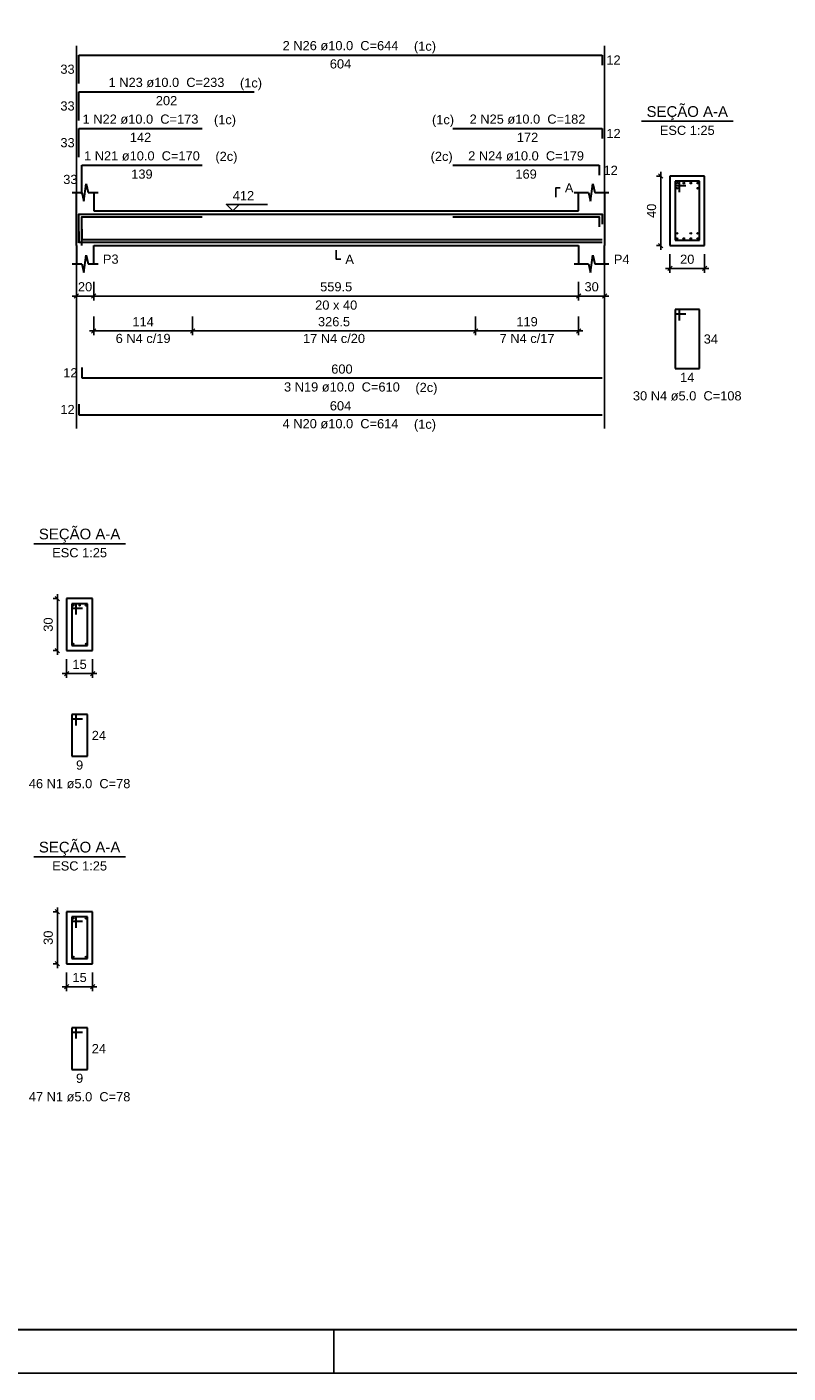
# Model space of a CAD drawing. Extents: x 1874 to 2462, y -2142 to -2023.
# Tile 34 of 74: x 2153 to 2170, y -2142 to -2111. Entities that reach past the tile are written whole.
import ezdxf

# ---------------------------------------------------------------- set-up
doc = ezdxf.new("R2010")
doc.units = 0
doc.header["$LTSCALE"] = 0.1
doc.header["$MEASUREMENT"] = 0
doc.header["$PDMODE"] = 3
doc.header["$PDSIZE"] = 0.1
doc.layers.get('0').update_dxf_attribs({"linetype": 'CONTINUOUS', "lineweight": 25})
doc.layers.get('DEFPOINTS').update_dxf_attribs({"linetype": 'CONTINUOUS', "lineweight": 25})
for name, color, linetype, lineweight in [('Descrição da armadura', 7, 'CONTINUOUS', 5), ('DT-Barras na forma', 20, 'CONTINUOUS', 30), ('DT-Barras no corte', 20, 'CONTINUOUS', 5), ('DT-Barras rebatidas', 20, 'CONTINUOUS', 30), ('DT-Cotas', 1, 'CONTINUOUS', 9), ('DT-Forma', 130, 'CONTINUOUS', 30), ('DT-Pontilhado', 3, 'CONTINUOUS', 25), ('DT-Textos', 7, 'CONTINUOUS', 25), ('Textos armaduras', 7, 'CONTINUOUS', 5)]:
    doc.layers.add(name, color=color, linetype=linetype, lineweight=lineweight)
doc.layers.add('XX-CARIMBO', color=9, linetype='CONTINUOUS')
doc.layers.add('XX-FOLHA', color=253, linetype='CONTINUOUS')
doc.styles.add('ARIAL', font='arial.ttf')
doc.dimstyles.new('UM_25.000000', dxfattribs={"dimtxt": 0.18, "dimasz": 0.1, "dimexe": 0.1, "dimexo": 0.2, "dimgap": 0, "dimtad": 1, "dimtih": 1, "dimtoh": 1, "dimdec": 0, "dimlfac": 25, "dimzin": 0, "dimdsep": 46, "dimtxsty": 'Standard', "dimblk": 'CLOSED', "dimblk1": 'CLOSED', "dimblk2": 'CLOSED', "dimcen": 0.09, "dimdle": 0.1, "dimadec": 0, "dimazin": 2, "dimtfac": 1, "dimtdec": 4, "dimtofl": 0, "dimtmove": 0, "dimatfit": 3, "dimldrblk": 'CLOSED', "dimfxl": 1, "dimtolj": 1, "dimarcsym": 0})
doc.dimstyles.new('UM_50.000000', dxfattribs={"dimtxt": 0.18, "dimasz": 0.1, "dimexe": 0.1, "dimexo": 0.2, "dimgap": 0, "dimtad": 1, "dimtih": 1, "dimtoh": 1, "dimdec": 1, "dimlfac": 50, "dimzin": 0, "dimdsep": 46, "dimtxsty": 'Standard', "dimblk": 'CLOSED', "dimblk1": 'CLOSED', "dimblk2": 'CLOSED', "dimcen": 0.09, "dimdle": 0.1, "dimadec": 1, "dimazin": 2, "dimtfac": 1, "dimtdec": 4, "dimtofl": 0, "dimtmove": 0, "dimatfit": 3, "dimldrblk": 'CLOSED', "dimfxl": 1, "dimtolj": 1, "dimarcsym": 0})

# ---------------------------------------------------------------- blocks, each defined once
blk = doc.blocks.new('_OBLIQUE')
at = {"color": 0, "linetype": 'ByBlock', "lineweight": -2}
blk.add_line((-0.5, -0.5), (0.5, 0.5), dxfattribs=at)
blk = doc.blocks.new('*D4595')
at = {"layer": 'DEFPOINTS', "color": 0, "transparency": 16777216}
for p in [(2153.726, -2116.681), (2154.126, -2116.681), (2154.126, -2117.211)]:
    blk.add_point(p, dxfattribs=at)
at = {"layer": 'DT-Cotas', "color": 0, "lineweight": -2, "transparency": 16777216}
for p, q in [((2153.726, -2116.881), (2153.726, -2117.311)), ((2154.126, -2116.881), (2154.126, -2117.311)), ((2153.626, -2117.211), (2154.226, -2117.211))]:
    blk.add_line(p, q, dxfattribs=at)
at = {"layer": 'DT-Cotas', "color": 0, "lineweight": -2, "transparency": 16777216, "xscale": 0.1, "yscale": 0.1, "zscale": 0.1, "rotation": 180}
blk.add_blockref('_OBLIQUE', (2153.726, -2117.211), dxfattribs=at)
at = {"layer": 'DT-Cotas', "color": 0, "lineweight": -2, "transparency": 16777216, "xscale": 0.1, "yscale": 0.1, "zscale": 0.1}
blk.add_blockref('_OBLIQUE', (2154.126, -2117.211), dxfattribs=at)
at = {"layer": 'DT-Cotas', "transparency": 16777216, "insert": (2153.926, -2116.999), "char_height": 0.2118, "attachment_point": 5, "rotation": 0.0057, "style": 'ARIAL'}
blk.add_mtext('\\A1;20', dxfattribs=at)
blk = doc.blocks.new('*D4596')
at = {"layer": 'DEFPOINTS', "color": 0, "transparency": 16777216}
for p in [(2154.126, -2116.681), (2165.316, -2116.681), (2165.316, -2117.211)]:
    blk.add_point(p, dxfattribs=at)
at = {"layer": 'DT-Cotas', "color": 0, "lineweight": -2, "transparency": 16777216}
for p, q in [((2154.126, -2116.881), (2154.126, -2117.311)), ((2165.316, -2116.881), (2165.316, -2117.311)), ((2154.026, -2117.211), (2165.416, -2117.211))]:
    blk.add_line(p, q, dxfattribs=at)
at = {"layer": 'DT-Cotas', "color": 0, "lineweight": -2, "transparency": 16777216, "xscale": 0.1, "yscale": 0.1, "zscale": 0.1, "rotation": 180}
blk.add_blockref('_OBLIQUE', (2154.126, -2117.211), dxfattribs=at)
at = {"layer": 'DT-Cotas', "color": 0, "lineweight": -2, "transparency": 16777216, "xscale": 0.1, "yscale": 0.1, "zscale": 0.1}
blk.add_blockref('_OBLIQUE', (2165.316, -2117.211), dxfattribs=at)
at = {"layer": 'DT-Cotas', "transparency": 16777216, "insert": (2159.721, -2116.999), "char_height": 0.2118, "attachment_point": 5, "style": 'ARIAL'}
blk.add_mtext('\\A1;559.5', dxfattribs=at)
blk = doc.blocks.new('*D4597')
at = {"layer": 'DEFPOINTS', "color": 0, "transparency": 16777216}
for p in [(2165.316, -2116.681), (2165.916, -2116.681), (2165.916, -2117.211)]:
    blk.add_point(p, dxfattribs=at)
at = {"layer": 'DT-Cotas', "color": 0, "lineweight": -2, "transparency": 16777216}
for p, q in [((2165.316, -2116.881), (2165.316, -2117.311)), ((2165.916, -2116.881), (2165.916, -2117.311)), ((2165.216, -2117.211), (2166.016, -2117.211))]:
    blk.add_line(p, q, dxfattribs=at)
at = {"layer": 'DT-Cotas', "color": 0, "lineweight": -2, "transparency": 16777216, "xscale": 0.1, "yscale": 0.1, "zscale": 0.1, "rotation": 180}
blk.add_blockref('_OBLIQUE', (2165.316, -2117.211), dxfattribs=at)
at = {"layer": 'DT-Cotas', "color": 0, "lineweight": -2, "transparency": 16777216, "xscale": 0.1, "yscale": 0.1, "zscale": 0.1}
blk.add_blockref('_OBLIQUE', (2165.916, -2117.211), dxfattribs=at)
at = {"layer": 'DT-Cotas', "transparency": 16777216, "insert": (2165.616, -2116.999), "char_height": 0.2118, "attachment_point": 5, "rotation": 0.0057, "style": 'ARIAL'}
blk.add_mtext('\\A1;30', dxfattribs=at)
blk = doc.blocks.new('*D4598')
at = {"layer": 'DEFPOINTS', "color": 0, "transparency": 16777216}
for p in [(2167.211, -2114.446), (2167.422, -2114.446), (2167.422, -2116.046)]:
    blk.add_point(p, dxfattribs=at)
at = {"layer": 'DT-Cotas', "color": 0, "lineweight": -2, "transparency": 16777216}
for p, q in [((2167.211, -2116.146), (2167.211, -2114.346)), ((2167.222, -2114.446), (2167.111, -2114.446)), ((2167.222, -2116.046), (2167.111, -2116.046))]:
    blk.add_line(p, q, dxfattribs=at)
at = {"layer": 'DT-Cotas', "color": 0, "lineweight": -2, "transparency": 16777216, "xscale": 0.1, "yscale": 0.1, "zscale": 0.1}
for p, rotation in [((2167.211, -2114.446), 90), ((2167.211, -2116.046), 270)]:
    blk.add_blockref('_OBLIQUE', p, dxfattribs=dict(at, rotation=rotation))
at = {"layer": 'DT-Cotas', "transparency": 16777216, "insert": (2166.999, -2115.246), "char_height": 0.2118, "attachment_point": 5, "rotation": 90, "style": 'ARIAL'}
blk.add_mtext('\\A1;40', dxfattribs=at)
blk = doc.blocks.new('*D4599')
at = {"layer": 'DEFPOINTS', "color": 0, "transparency": 16777216}
for p in [(2167.422, -2116.046), (2168.222, -2116.046), (2168.222, -2116.576)]:
    blk.add_point(p, dxfattribs=at)
at = {"layer": 'DT-Cotas', "color": 0, "lineweight": -2, "transparency": 16777216}
for p, q in [((2167.422, -2116.246), (2167.422, -2116.676)), ((2168.222, -2116.246), (2168.222, -2116.676)), ((2167.322, -2116.576), (2168.322, -2116.576))]:
    blk.add_line(p, q, dxfattribs=at)
at = {"layer": 'DT-Cotas', "color": 0, "lineweight": -2, "transparency": 16777216, "xscale": 0.1, "yscale": 0.1, "zscale": 0.1, "rotation": 180}
blk.add_blockref('_OBLIQUE', (2167.422, -2116.576), dxfattribs=at)
at = {"layer": 'DT-Cotas', "color": 0, "lineweight": -2, "transparency": 16777216, "xscale": 0.1, "yscale": 0.1, "zscale": 0.1}
blk.add_blockref('_OBLIQUE', (2168.222, -2116.576), dxfattribs=at)
at = {"layer": 'DT-Cotas', "transparency": 16777216, "insert": (2167.822, -2116.364), "char_height": 0.2118, "attachment_point": 5, "rotation": 0.0057, "style": 'ARIAL'}
blk.add_mtext('\\A1;20', dxfattribs=at)
blk = doc.blocks.new('*D4600')
at = {"layer": 'DEFPOINTS', "color": 0, "transparency": 16777216}
for p in [(2154.126, -2117.486), (2156.406, -2117.486), (2156.406, -2118.016)]:
    blk.add_point(p, dxfattribs=at)
at = {"layer": 'DT-Cotas', "color": 0, "lineweight": -2, "transparency": 16777216}
for p, q in [((2154.126, -2117.686), (2154.126, -2118.116)), ((2156.406, -2117.686), (2156.406, -2118.116)), ((2154.026, -2118.016), (2156.506, -2118.016))]:
    blk.add_line(p, q, dxfattribs=at)
at = {"layer": 'DT-Cotas', "color": 0, "lineweight": -2, "transparency": 16777216, "xscale": 0.1, "yscale": 0.1, "zscale": 0.1, "rotation": 180}
blk.add_blockref('_OBLIQUE', (2154.126, -2118.016), dxfattribs=at)
at = {"layer": 'DT-Cotas', "color": 0, "lineweight": -2, "transparency": 16777216, "xscale": 0.1, "yscale": 0.1, "zscale": 0.1}
blk.add_blockref('_OBLIQUE', (2156.406, -2118.016), dxfattribs=at)
at = {"layer": 'DT-Cotas', "transparency": 16777216, "insert": (2155.266, -2117.804), "char_height": 0.2118, "attachment_point": 5, "rotation": 0.0057, "style": 'ARIAL'}
blk.add_mtext('\\A1;114', dxfattribs=at)
blk = doc.blocks.new('*D4601')
at = {"layer": 'DEFPOINTS', "color": 0, "transparency": 16777216}
for p in [(2162.936, -2117.486), (2165.316, -2117.486), (2165.316, -2118.016)]:
    blk.add_point(p, dxfattribs=at)
at = {"layer": 'DT-Cotas', "color": 0, "lineweight": -2, "transparency": 16777216}
for p, q in [((2162.936, -2117.686), (2162.936, -2118.116)), ((2165.316, -2117.686), (2165.316, -2118.116)), ((2162.836, -2118.016), (2165.416, -2118.016))]:
    blk.add_line(p, q, dxfattribs=at)
at = {"layer": 'DT-Cotas', "color": 0, "lineweight": -2, "transparency": 16777216, "xscale": 0.1, "yscale": 0.1, "zscale": 0.1, "rotation": 180}
blk.add_blockref('_OBLIQUE', (2162.936, -2118.016), dxfattribs=at)
at = {"layer": 'DT-Cotas', "color": 0, "lineweight": -2, "transparency": 16777216, "xscale": 0.1, "yscale": 0.1, "zscale": 0.1}
blk.add_blockref('_OBLIQUE', (2165.316, -2118.016), dxfattribs=at)
at = {"layer": 'DT-Cotas', "transparency": 16777216, "insert": (2164.126, -2117.804), "char_height": 0.2118, "attachment_point": 5, "rotation": 0.0057, "style": 'ARIAL'}
blk.add_mtext('\\A1;119', dxfattribs=at)
blk = doc.blocks.new('*D4602')
at = {"layer": 'DEFPOINTS', "color": 0, "transparency": 16777216}
for p in [(2156.406, -2117.486), (2162.936, -2117.486), (2162.936, -2118.016)]:
    blk.add_point(p, dxfattribs=at)
at = {"layer": 'DT-Cotas', "color": 0, "lineweight": -2, "transparency": 16777216}
for p, q in [((2156.406, -2117.686), (2156.406, -2118.116)), ((2162.936, -2117.686), (2162.936, -2118.116)), ((2156.306, -2118.016), (2163.036, -2118.016))]:
    blk.add_line(p, q, dxfattribs=at)
at = {"layer": 'DT-Cotas', "color": 0, "lineweight": -2, "transparency": 16777216, "xscale": 0.1, "yscale": 0.1, "zscale": 0.1, "rotation": 180}
blk.add_blockref('_OBLIQUE', (2156.406, -2118.016), dxfattribs=at)
at = {"layer": 'DT-Cotas', "color": 0, "lineweight": -2, "transparency": 16777216, "xscale": 0.1, "yscale": 0.1, "zscale": 0.1}
blk.add_blockref('_OBLIQUE', (2162.936, -2118.016), dxfattribs=at)
at = {"layer": 'DT-Cotas', "transparency": 16777216, "insert": (2159.671, -2117.804), "char_height": 0.2118, "attachment_point": 5, "rotation": 0.0057, "style": 'ARIAL'}
blk.add_mtext('\\A1;326.5', dxfattribs=at)
blk = doc.blocks.new('*D4616')
at = {"layer": 'DEFPOINTS', "color": 0, "transparency": 16777216}
for p in [(2153.289, -2124.186), (2153.5, -2124.186), (2153.5, -2125.386)]:
    blk.add_point(p, dxfattribs=at)
at = {"layer": 'DT-Cotas', "color": 0, "lineweight": -2, "transparency": 16777216}
for p, q in [((2153.3, -2124.186), (2153.189, -2124.186)), ((2153.289, -2125.486), (2153.289, -2124.086)), ((2153.3, -2125.386), (2153.189, -2125.386))]:
    blk.add_line(p, q, dxfattribs=at)
at = {"layer": 'DT-Cotas', "color": 0, "lineweight": -2, "transparency": 16777216, "xscale": 0.1, "yscale": 0.1, "zscale": 0.1}
for p, rotation in [((2153.289, -2124.186), 90), ((2153.289, -2125.386), 270)]:
    blk.add_blockref('_OBLIQUE', p, dxfattribs=dict(at, rotation=rotation))
at = {"layer": 'DT-Cotas', "transparency": 16777216, "insert": (2153.077, -2124.786), "char_height": 0.2118, "attachment_point": 5, "rotation": 90, "style": 'ARIAL'}
blk.add_mtext('\\A1;30', dxfattribs=at)
blk = doc.blocks.new('*D4617')
at = {"layer": 'DEFPOINTS', "color": 0, "transparency": 16777216}
for p in [(2153.5, -2125.386), (2154.1, -2125.386), (2154.1, -2125.916)]:
    blk.add_point(p, dxfattribs=at)
at = {"layer": 'DT-Cotas', "color": 0, "lineweight": -2, "transparency": 16777216}
for p, q in [((2153.5, -2125.586), (2153.5, -2126.016)), ((2154.1, -2125.586), (2154.1, -2126.016)), ((2153.4, -2125.916), (2154.2, -2125.916))]:
    blk.add_line(p, q, dxfattribs=at)
at = {"layer": 'DT-Cotas', "color": 0, "lineweight": -2, "transparency": 16777216, "xscale": 0.1, "yscale": 0.1, "zscale": 0.1, "rotation": 180}
blk.add_blockref('_OBLIQUE', (2153.5, -2125.916), dxfattribs=at)
at = {"layer": 'DT-Cotas', "color": 0, "lineweight": -2, "transparency": 16777216, "xscale": 0.1, "yscale": 0.1, "zscale": 0.1}
blk.add_blockref('_OBLIQUE', (2154.1, -2125.916), dxfattribs=at)
at = {"layer": 'DT-Cotas', "transparency": 16777216, "insert": (2153.8, -2125.704), "char_height": 0.2118, "attachment_point": 5, "style": 'ARIAL'}
blk.add_mtext('\\A1;15', dxfattribs=at)
blk = doc.blocks.new('*D4626')
at = {"layer": 'DEFPOINTS', "color": 0, "transparency": 16777216}
for p in [(2153.289, -2131.407), (2153.5, -2131.407), (2153.5, -2132.607)]:
    blk.add_point(p, dxfattribs=at)
at = {"layer": 'DT-Cotas', "color": 0, "lineweight": -2, "transparency": 16777216}
for p, q in [((2153.3, -2131.407), (2153.189, -2131.407)), ((2153.289, -2132.707), (2153.289, -2131.307)), ((2153.3, -2132.607), (2153.189, -2132.607))]:
    blk.add_line(p, q, dxfattribs=at)
at = {"layer": 'DT-Cotas', "color": 0, "lineweight": -2, "transparency": 16777216, "xscale": 0.1, "yscale": 0.1, "zscale": 0.1}
for p, rotation in [((2153.289, -2131.407), 90), ((2153.289, -2132.607), 270)]:
    blk.add_blockref('_OBLIQUE', p, dxfattribs=dict(at, rotation=rotation))
at = {"layer": 'DT-Cotas', "transparency": 16777216, "insert": (2153.077, -2132.007), "char_height": 0.2118, "attachment_point": 5, "rotation": 90, "style": 'ARIAL'}
blk.add_mtext('\\A1;30', dxfattribs=at)
blk = doc.blocks.new('*D4627')
at = {"layer": 'DEFPOINTS', "color": 0, "transparency": 16777216}
for p in [(2153.5, -2132.607), (2154.1, -2132.607), (2154.1, -2133.136)]:
    blk.add_point(p, dxfattribs=at)
at = {"layer": 'DT-Cotas', "color": 0, "lineweight": -2, "transparency": 16777216}
for p, q in [((2153.5, -2132.807), (2153.5, -2133.236)), ((2154.1, -2132.807), (2154.1, -2133.236)), ((2153.4, -2133.136), (2154.2, -2133.136))]:
    blk.add_line(p, q, dxfattribs=at)
at = {"layer": 'DT-Cotas', "color": 0, "lineweight": -2, "transparency": 16777216, "xscale": 0.1, "yscale": 0.1, "zscale": 0.1, "rotation": 180}
blk.add_blockref('_OBLIQUE', (2153.5, -2133.136), dxfattribs=at)
at = {"layer": 'DT-Cotas', "color": 0, "lineweight": -2, "transparency": 16777216, "xscale": 0.1, "yscale": 0.1, "zscale": 0.1}
blk.add_blockref('_OBLIQUE', (2154.1, -2133.136), dxfattribs=at)
at = {"layer": 'DT-Cotas', "transparency": 16777216, "insert": (2153.8, -2132.924), "char_height": 0.2118, "attachment_point": 5, "rotation": 0.0057, "style": 'ARIAL'}
blk.add_mtext('\\A1;15', dxfattribs=at)
blk = doc.blocks.new('Aprovacao A-1_SC')
at = {"layer": 'XX-CARIMBO', "ltscale": 0.5}
blk.add_line((0, 0), (840, 0), dxfattribs=at)
at = {"layer": 'XX-FOLHA', "ltscale": 0.5}
blk.add_line((340, 10), (340, 0), dxfattribs=at)
at = {"layer": 'XX-FOLHA', "ltscale": 0.5, "const_width": 0.5}
blk.add_lwpolyline([(25, 584), (25, 10), (830, 10), (830, 584), (25, 584)], dxfattribs=at)

msp = doc.modelspace()

# ---------------------------------------------------------------- linework, layer by layer
at = {"layer": 'DT-Barras na forma'}
for p, q in [((2167.6425, -2114.566), (2167.5425, -2114.566)), ((2167.5425, -2114.566), (2167.5425, -2115.926)), ((2168.1025, -2114.566), (2167.5425, -2114.566)), ((2167.5425, -2114.566), (2167.5425, -2114.666)), ((2167.5425, -2114.666), (2167.7925, -2114.666)), ((2167.6425, -2114.816), (2167.6425, -2114.566)), ((2168.1025, -2115.926), (2168.1025, -2114.566)), ((2167.5425, -2115.926), (2168.1025, -2115.926)), ((2153.7204, -2124.3064), (2153.6204, -2124.3064)), ((2153.6204, -2124.3064), (2153.6204, -2125.2664)), ((2153.9804, -2124.3064), (2153.6204, -2124.3064)), ((2153.6204, -2124.3064), (2153.6204, -2124.4064)), ((2153.7204, -2124.5564), (2153.7204, -2124.3064)), ((2153.9804, -2125.2664), (2153.9804, -2124.3064)), ((2153.6204, -2124.4064), (2153.8704, -2124.4064)), ((2153.6204, -2125.2664), (2153.9804, -2125.2664)), ((2153.7204, -2131.5267), (2153.6204, -2131.5267)), ((2153.6204, -2131.5267), (2153.6204, -2132.4867)), ((2153.9804, -2131.5267), (2153.6204, -2131.5267)), ((2153.6204, -2131.5267), (2153.6204, -2131.6267)), ((2153.6204, -2131.6267), (2153.8704, -2131.6267)), ((2153.7204, -2131.7767), (2153.7204, -2131.5267)), ((2153.9804, -2132.4867), (2153.9804, -2131.5267)), ((2153.6204, -2132.4867), (2153.9804, -2132.4867))]:
    msp.add_line(p, q, dxfattribs=at)
for points in [[(2153.7859, -2115.9842), (2153.7859, -2115.326), (2156.6259, -2115.326)], [(2153.7859, -2115.9842), (2153.7859, -2115.326), (2157.8259, -2115.326)], [(2153.7859, -2115.9842), (2153.7859, -2115.326), (2165.8563, -2115.326), (2165.8563, -2115.556)], [(2153.8515, -2116.0442), (2153.8515, -2115.386), (2156.6259, -2115.386)], [(2162.4163, -2115.326), (2165.8563, -2115.326), (2165.8563, -2115.556)], [(2162.4163, -2115.386), (2165.7907, -2115.386), (2165.7907, -2115.616)], [(2153.7859, -2115.726), (2153.7859, -2115.966), (2165.8563, -2115.966)], [(2153.8515, -2115.666), (2153.8515, -2115.906), (2165.8563, -2115.906)]]:
    msp.add_lwpolyline(points, dxfattribs=at)
at = {"layer": 'DT-Barras no corte'}
for centre, radius in [((2167.5825, -2114.606), 0.02), ((2167.7425, -2114.606), 0.02), ((2167.9025, -2114.606), 0.02), ((2168.0625, -2114.606), 0.02), ((2167.5825, -2114.726), 0.02), ((2168.0625, -2114.726), 0.02), ((2167.5825, -2115.766), 0.02), ((2167.5825, -2115.886), 0.02), ((2167.7425, -2115.886), 0.02), ((2167.9025, -2115.766), 0.02), ((2167.9025, -2115.886), 0.02), ((2168.0625, -2115.766), 0.02), ((2168.0625, -2115.886), 0.02), ((2153.6564, -2124.3424), 0.016), ((2153.8004, -2124.3424), 0.016), ((2153.9444, -2124.3424), 0.016), ((2153.6564, -2125.2304), 0.016), ((2153.9444, -2125.2304), 0.016), ((2153.6564, -2131.5627), 0.016), ((2153.9444, -2131.5627), 0.016), ((2153.6564, -2132.4507), 0.016), ((2153.9444, -2132.4507), 0.016)]:
    msp.add_circle(centre, radius, dxfattribs=at)
at = {"layer": 'DT-Barras rebatidas'}
for p, q in [((2153.7859, -2112.313), (2153.7859, -2111.6548)), ((2153.7859, -2111.6548), (2165.8563, -2111.6548)), ((2165.8563, -2111.6548), (2165.8563, -2111.8848)), ((2153.7859, -2113.1602), (2153.7859, -2112.502)), ((2153.7859, -2112.502), (2157.8259, -2112.502)), ((2153.7859, -2114.0074), (2153.7859, -2113.3492)), ((2153.7859, -2113.3492), (2156.6259, -2113.3492)), ((2162.4163, -2113.3492), (2165.8563, -2113.3492)), ((2165.8563, -2113.3492), (2165.8563, -2113.5792)), ((2153.8515, -2114.8546), (2153.8515, -2114.1964)), ((2153.8515, -2114.1964), (2156.6259, -2114.1964)), ((2162.4163, -2114.1964), (2165.7907, -2114.1964)), ((2165.7907, -2114.1964), (2165.7907, -2114.4264)), ((2167.6425, -2117.5227), (2167.5425, -2117.5227)), ((2167.5425, -2117.5227), (2167.5425, -2118.8827)), ((2168.1025, -2117.5227), (2167.5425, -2117.5227)), ((2167.5425, -2117.5227), (2167.5425, -2117.6227)), ((2167.5425, -2117.6227), (2167.7925, -2117.6227)), ((2167.6425, -2117.7727), (2167.6425, -2117.5227)), ((2168.1025, -2118.8827), (2168.1025, -2117.5227)), ((2153.8515, -2118.8607), (2153.8515, -2119.1007)), ((2167.5425, -2118.8827), (2168.1025, -2118.8827)), ((2153.8515, -2119.1007), (2165.8563, -2119.1007)), ((2153.7859, -2119.7079), (2153.7859, -2119.9479)), ((2153.7859, -2119.9479), (2165.8563, -2119.9479)), ((2153.7204, -2126.8631), (2153.6204, -2126.8631)), ((2153.6204, -2126.8631), (2153.6204, -2127.8231)), ((2153.9804, -2126.8631), (2153.6204, -2126.8631)), ((2153.6204, -2126.8631), (2153.6204, -2126.9631)), ((2153.6204, -2126.9631), (2153.8704, -2126.9631)), ((2153.7204, -2127.1131), (2153.7204, -2126.8631)), ((2153.9804, -2127.8231), (2153.9804, -2126.8631)), ((2153.6204, -2127.8231), (2153.9804, -2127.8231)), ((2153.7204, -2134.0834), (2153.6204, -2134.0834)), ((2153.6204, -2134.0834), (2153.6204, -2135.0434)), ((2153.9804, -2134.0834), (2153.6204, -2134.0834)), ((2153.6204, -2134.0834), (2153.6204, -2134.1834)), ((2153.6204, -2134.1834), (2153.8704, -2134.1834)), ((2153.7204, -2134.3334), (2153.7204, -2134.0834)), ((2153.9804, -2135.0434), (2153.9804, -2134.0834)), ((2153.6204, -2135.0434), (2153.9804, -2135.0434))]:
    msp.add_line(p, q, dxfattribs=at)
at = {"layer": 'DT-Forma'}
for p, q in [((2153.9009, -2115.0224), (2153.9509, -2114.6224)), ((2153.9509, -2114.6224), (2154.0009, -2114.8224)), ((2165.5913, -2115.0224), (2165.6413, -2114.6224)), ((2165.6413, -2114.6224), (2165.6913, -2114.8224)), ((2168.2225, -2114.446), (2167.4225, -2114.446)), ((2167.4225, -2114.446), (2167.4225, -2116.046)), ((2168.2225, -2116.046), (2168.2225, -2114.446)), ((2153.6259, -2114.8224), (2153.8509, -2114.8224)), ((2153.7259, -2115.246), (2153.7259, -2114.8224)), ((2153.8509, -2114.8224), (2153.9009, -2115.0224)), ((2154.0009, -2114.8224), (2154.2259, -2114.8224)), ((2154.1259, -2114.8224), (2154.1259, -2115.246)), ((2165.2163, -2114.8224), (2165.5413, -2114.8224)), ((2165.3163, -2115.246), (2165.3163, -2114.8224)), ((2165.5413, -2114.8224), (2165.5913, -2115.0224)), ((2165.6913, -2114.8224), (2166.0163, -2114.8224)), ((2165.9163, -2114.8224), (2165.9163, -2115.246)), ((2154.1259, -2115.246), (2165.3163, -2115.246)), ((2153.7259, -2116.046), (2153.7259, -2116.4696)), ((2154.1259, -2116.4696), (2154.1259, -2116.046)), ((2154.1259, -2116.046), (2165.3163, -2116.046)), ((2165.3163, -2116.046), (2165.3163, -2116.4696)), ((2165.9163, -2116.4696), (2165.9163, -2116.046)), ((2167.4225, -2116.046), (2168.2225, -2116.046)), ((2153.6259, -2116.4696), (2153.8509, -2116.4696)), ((2153.8509, -2116.4696), (2153.9009, -2116.6696)), ((2153.9009, -2116.6696), (2153.9509, -2116.2696)), ((2153.9509, -2116.2696), (2154.0009, -2116.4696)), ((2154.0009, -2116.4696), (2154.2259, -2116.4696)), ((2165.2163, -2116.4696), (2165.5413, -2116.4696)), ((2165.5413, -2116.4696), (2165.5913, -2116.6696)), ((2165.5913, -2116.6696), (2165.6413, -2116.2696)), ((2165.6413, -2116.2696), (2165.6913, -2116.4696)), ((2165.6913, -2116.4696), (2166.0163, -2116.4696)), ((2154.1004, -2124.1864), (2153.5004, -2124.1864)), ((2153.5004, -2124.1864), (2153.5004, -2125.3864)), ((2154.1004, -2125.3864), (2154.1004, -2124.1864)), ((2153.5004, -2125.3864), (2154.1004, -2125.3864)), ((2154.1004, -2131.4067), (2153.5004, -2131.4067)), ((2153.5004, -2131.4067), (2153.5004, -2132.6067)), ((2154.1004, -2132.6067), (2154.1004, -2131.4067)), ((2153.5004, -2132.6067), (2154.1004, -2132.6067))]:
    msp.add_line(p, q, dxfattribs=at)
at = {"layer": 'DT-Forma', "linetype": 'Continuous'}
for p, q in [((2153.7259, -2116.046), (2153.7259, -2115.246)), ((2165.9163, -2115.246), (2165.9163, -2116.046))]:
    msp.add_line(p, q, dxfattribs=at)
at = {"layer": 'DT-Pontilhado', "ltscale": 0.05}
for p, q in [((2153.7259, -2120.2656), (2153.7259, -2111.443)), ((2165.9163, -2120.2656), (2165.9163, -2111.443))]:
    msp.add_line(p, q, dxfattribs=at)
at = {"layer": 'DT-Textos'}
for p, q in [((2166.7635, -2113.1811), (2168.8815, -2113.1811)), ((2152.7414, -2122.9215), (2154.8594, -2122.9215)), ((2152.7414, -2130.1418), (2154.8594, -2130.1418))]:
    msp.add_line(p, q, dxfattribs=at)
for points in [[(2164.7868, -2114.9283), (2164.7868, -2114.7165), (2164.8927, -2114.7165)], [(2157.483, -2115.0978), (2157.3347, -2115.246), (2157.1865, -2115.0978), (2158.1396, -2115.0978)], [(2159.7211, -2116.1519), (2159.7211, -2116.3637), (2159.827, -2116.3637)]]:
    msp.add_lwpolyline(points, dxfattribs=at)

# ---------------------------------------------------------------- block references
at = {"xscale": 0.1, "yscale": 0.1, "zscale": 0.1}
msp.add_blockref('Aprovacao A-1_SC', (2125.665, -2142.045), dxfattribs=at)

# ---------------------------------------------------------------- texts
at = {"layer": 'Descrição da armadura', "char_height": 0.2118, "attachment_point": 8, "line_spacing_factor": 0.9, "style": 'ARIAL'}
for s, insert, width in [('2 N26 ø10.0  C=644', (2159.8215, -2111.5485), 4.57488), ('1 N23 ø10.0  C=233', (2155.8055, -2112.3965), 4.57488), ('1 N22 ø10.0  C=173', (2155.2055, -2113.2435), 4.57488), ('2 N25 ø10.0  C=182', (2164.1365, -2113.2435), 4.57488), ('1 N21 ø10.0  C=170', (2155.2385, -2114.0905), 4.57488), ('2 N24 ø10.0  C=179', (2164.1035, -2114.0905), 4.57488), ('6 N4 c/19', (2155.2659, -2118.2975), 2.28744), ('17 N4 c/20', (2159.6711, -2118.2975), 2.5416), ('7 N4 c/17', (2164.1263, -2118.2975), 2.28744), ('3 N19 ø10.0  C=610', (2159.8535, -2119.4185), 4.57488), ('30 N4 ø5.0  C=108', (2167.8225, -2119.6235), 4.32072), ('4 N20 ø10.0  C=614', (2159.8215, -2120.2655), 4.57488), ('46 N1 ø5.0  C=78', (2153.8003, -2128.5647), 4.06656), ('47 N1 ø5.0  C=78', (2153.8003, -2135.7848), 4.06656)]:
    msp.add_mtext(s, dxfattribs=dict(at, insert=insert, width=width))
at = {"layer": 'DT-Textos', "line_spacing_factor": 0.798, "style": 'ARIAL'}
for s, insert, char_height, width, attachment_point in [('(1c)', (2161.5155, -2111.6184), 0.2118, 1.01664, 7), ('(1c)', (2157.5005, -2112.4664), 0.2118, 1.01664, 7), ('SEÇÃO A-A', (2167.8225, -2113.1564), 0.2471, 2.66868, 8), ('(1c)', (2156.9005, -2113.3134), 0.2118, 1.01664, 7), ('(1c)', (2162.4415, -2113.3134), 0.2118, 1.01664, 9), ('ESC 1:25', (2167.8225, -2113.4985), 0.2118, 2.03328, 8), ('(2c)', (2156.9335, -2114.1604), 0.2118, 1.01664, 7), ('(2c)', (2162.4095, -2114.1604), 0.2118, 1.01664, 9), ('A', (2164.9985, -2114.8225), 0.2118, 0.25416, 7), ('412', (2157.3345, -2115.0025), 0.2118, 0.76248, 7), ('P3', (2154.3375, -2116.4695), 0.2118, 0.50832, 7), ('A', (2159.9325, -2116.4695), 0.2118, 0.25416, 7), ('P4', (2166.1285, -2116.4695), 0.2118, 0.50832, 7), ('20 x 40', (2159.7215, -2117.5285), 0.2118, 1.77912, 8), ('(2c)', (2161.5485, -2119.4884), 0.2118, 1.01664, 7), ('(1c)', (2161.5155, -2120.3354), 0.2118, 1.01664, 7), ('SEÇÃO A-A', (2153.8003, -2122.8976), 0.2471, 2.66868, 8), ('ESC 1:25', (2153.8003, -2123.2387), 0.2118, 2.03328, 8), ('SEÇÃO A-A', (2153.8003, -2130.1177), 0.2471, 2.66868, 8), ('ESC 1:25', (2153.8003, -2130.4598), 0.2118, 2.03328, 8)]:
    msp.add_mtext(s, dxfattribs=dict(at, insert=insert, char_height=char_height, width=width, attachment_point=attachment_point))
at = {"layer": 'Textos armaduras', "char_height": 0.2118, "line_spacing_factor": 0.9, "style": 'ARIAL'}
for s, insert, width, attachment_point in [('33', (2153.6859, -2112.0898), 0.90832, 9), ('604', (2159.8211, -2111.7521), 1.16248, 2), ('12', (2165.9563, -2111.6639), 0.90832, 1), ('33', (2153.6859, -2112.937), 0.90832, 9), ('202', (2155.8059, -2112.5993), 1.16248, 2), ('142', (2155.2059, -2113.4465), 1.16248, 2), ('172', (2164.1363, -2113.4465), 1.16248, 2), ('12', (2165.9563, -2113.3583), 0.90832, 1), ('33', (2153.6859, -2113.7842), 0.90832, 9), ('33', (2153.7515, -2114.6314), 0.90832, 9), ('139', (2155.2387, -2114.2937), 1.16248, 2), ('169', (2164.1035, -2114.2937), 1.16248, 2), ('12', (2165.8907, -2114.2055), 0.90832, 1), ('34', (2168.2025, -2118.0968), 0.90832, 1), ('600', (2159.8539, -2119.0034), 1.16248, 8), ('12', (2153.7515, -2119.0866), 0.90832, 9), ('14', (2167.8225, -2118.98), 0.90832, 2), ('12', (2153.6859, -2119.9338), 0.90832, 9), ('604', (2159.8211, -2119.8506), 1.16248, 8), ('24', (2154.0804, -2127.2372), 0.90832, 1), ('9', (2153.8004, -2127.9204), 0.65416, 2), ('24', (2154.0804, -2134.4575), 0.90832, 1), ('9', (2153.8004, -2135.1407), 0.65416, 2)]:
    msp.add_mtext(s, dxfattribs=dict(at, insert=insert, width=width, attachment_point=attachment_point))

# ---------------------------------------------------------------- dimensions: what is measured, and where the dimension line sits
at = {"layer": 'DT-Cotas'}
for base, p1, p2, picture, middle in [((2167.2107, -2114.446), (2167.4225, -2116.046), (2167.4225, -2114.446), '*D4598', (2166.9989, -2115.246)), ((2153.2886, -2124.1864), (2153.5004, -2125.3864), (2153.5004, -2124.1864), '*D4616', (2153.0768, -2124.7864)), ((2153.2886, -2131.4067), (2153.5004, -2132.6067), (2153.5004, -2131.4067), '*D4626', (2153.0768, -2132.0067))]:
    dim = msp.add_linear_dim(base=base, p1=p1, p2=p2, angle=90, dimstyle='UM_25.000000', override={"dimtxt": 0.2118, "dimasz": 0.1, "dimexe": 0.1, "dimexo": 0.2, "dimtad": 1, "dimtih": 0, "dimtoh": 0, "dimdec": 1, "dimlfac": 25, "dimzin": 8, "dimtxsty": 'ARIAL', "dimblk": 'OBLIQUE', "dimblk1": 'OBLIQUE', "dimblk2": 'OBLIQUE', "dimsah": 1, "dimdle": 0.1, "dimse1": 0, "dimse2": 0, "dimclrt": 256, "dimadec": 1, "dimazin": 3, "dimtmove": 2, "dimldrblk": 'OBLIQUE'}, dxfattribs=at)
    dim.commit()
    dim.dimension.update_dxf_attribs({"geometry": picture, "text_midpoint": middle, "dimtype": 160, "text_rotation": 90})
for base, p1, p2, dimstyle, override, picture, middle in [((2168.2225, -2116.5755), (2167.4225, -2116.046), (2168.2225, -2116.046), 'UM_25.000000', {"dimtxt": 0.2118, "dimasz": 0.1, "dimexe": 0.1, "dimexo": 0.2, "dimtad": 1, "dimtih": 0, "dimtoh": 0, "dimdec": 1, "dimlfac": 25, "dimzin": 8, "dimtxsty": 'ARIAL', "dimblk": 'OBLIQUE', "dimblk1": 'OBLIQUE', "dimblk2": 'OBLIQUE', "dimsah": 1, "dimdle": 0.1, "dimse1": 0, "dimse2": 0, "dimclrt": 256, "dimadec": 1, "dimazin": 3, "dimtmove": 2, "dimldrblk": 'OBLIQUE'}, '*D4599', (2167.8225, -2116.3637)), ((2154.1259, -2117.2109), (2153.7259, -2116.6814), (2154.1259, -2116.6814), 'UM_50.000000', {"dimtxt": 0.2118, "dimasz": 0.1, "dimexe": 0.1, "dimexo": 0.2, "dimtad": 1, "dimtih": 0, "dimtoh": 0, "dimdec": 1, "dimlfac": 50, "dimzin": 8, "dimtxsty": 'ARIAL', "dimblk": 'OBLIQUE', "dimblk1": 'OBLIQUE', "dimblk2": 'OBLIQUE', "dimsah": 1, "dimdle": 0.1, "dimse1": 0, "dimse2": 0, "dimclrt": 256, "dimadec": 1, "dimazin": 3, "dimtmove": 2, "dimldrblk": 'OBLIQUE'}, '*D4595', (2153.9259, -2116.9991)), ((2165.9163, -2117.2109), (2165.3163, -2116.6814), (2165.9163, -2116.6814), 'UM_50.000000', {"dimtxt": 0.2118, "dimasz": 0.1, "dimexe": 0.1, "dimexo": 0.2, "dimtad": 1, "dimtih": 0, "dimtoh": 0, "dimdec": 1, "dimlfac": 50, "dimzin": 8, "dimtxsty": 'ARIAL', "dimblk": 'OBLIQUE', "dimblk1": 'OBLIQUE', "dimblk2": 'OBLIQUE', "dimsah": 1, "dimdle": 0.1, "dimse1": 0, "dimse2": 0, "dimclrt": 256, "dimadec": 1, "dimazin": 3, "dimtmove": 2, "dimldrblk": 'OBLIQUE'}, '*D4597', (2165.6163, -2116.9991)), ((2156.4059, -2118.0158), (2154.1259, -2117.4863), (2156.4059, -2117.4863), 'UM_50.000000', {"dimtxt": 0.2118, "dimasz": 0.1, "dimexe": 0.1, "dimexo": 0.2, "dimtad": 1, "dimtih": 0, "dimtoh": 0, "dimdec": 1, "dimlfac": 50, "dimzin": 8, "dimtxsty": 'ARIAL', "dimblk": 'OBLIQUE', "dimblk1": 'OBLIQUE', "dimblk2": 'OBLIQUE', "dimsah": 1, "dimdle": 0.1, "dimse1": 0, "dimse2": 0, "dimclrt": 256, "dimadec": 1, "dimazin": 3, "dimtmove": 2, "dimldrblk": 'OBLIQUE'}, '*D4600', (2155.2659, -2117.804)), ((2162.9363, -2118.0158), (2156.4059, -2117.4863), (2162.9363, -2117.4863), 'UM_50.000000', {"dimtxt": 0.2118, "dimasz": 0.1, "dimexe": 0.1, "dimexo": 0.2, "dimtad": 1, "dimtih": 0, "dimtoh": 0, "dimdec": 1, "dimlfac": 50, "dimzin": 8, "dimtxsty": 'ARIAL', "dimblk": 'OBLIQUE', "dimblk1": 'OBLIQUE', "dimblk2": 'OBLIQUE', "dimsah": 1, "dimdle": 0.1, "dimse1": 0, "dimse2": 0, "dimclrt": 256, "dimadec": 1, "dimazin": 3, "dimtmove": 2, "dimldrblk": 'OBLIQUE'}, '*D4602', (2159.6711, -2117.804)), ((2165.3163, -2118.0158), (2162.9363, -2117.4863), (2165.3163, -2117.4863), 'UM_50.000000', {"dimtxt": 0.2118, "dimasz": 0.1, "dimexe": 0.1, "dimexo": 0.2, "dimtad": 1, "dimtih": 0, "dimtoh": 0, "dimdec": 1, "dimlfac": 50, "dimzin": 8, "dimtxsty": 'ARIAL', "dimblk": 'OBLIQUE', "dimblk1": 'OBLIQUE', "dimblk2": 'OBLIQUE', "dimsah": 1, "dimdle": 0.1, "dimse1": 0, "dimse2": 0, "dimclrt": 256, "dimadec": 1, "dimazin": 3, "dimtmove": 2, "dimldrblk": 'OBLIQUE'}, '*D4601', (2164.1263, -2117.804)), ((2154.1004, -2133.1362), (2153.5004, -2132.6067), (2154.1004, -2132.6067), 'UM_25.000000', {"dimtxt": 0.2118, "dimasz": 0.1, "dimexe": 0.1, "dimexo": 0.2, "dimtad": 1, "dimtih": 0, "dimtoh": 0, "dimdec": 1, "dimlfac": 25, "dimzin": 8, "dimtxsty": 'ARIAL', "dimblk": 'OBLIQUE', "dimblk1": 'OBLIQUE', "dimblk2": 'OBLIQUE', "dimsah": 1, "dimdle": 0.1, "dimse1": 0, "dimse2": 0, "dimclrt": 256, "dimadec": 1, "dimazin": 3, "dimtmove": 2, "dimldrblk": 'OBLIQUE'}, '*D4627', (2153.8004, -2132.9244))]:
    dim = msp.add_linear_dim(base=base, p1=p1, p2=p2, dimstyle=dimstyle, override=override, dxfattribs=at)
    dim.commit()
    dim.dimension.update_dxf_attribs({"geometry": picture, "text_midpoint": middle, "dimtype": 160, "text_rotation": 0.00573})
for base, p1, p2, dimstyle, override, picture, middle in [((2165.3163, -2117.2109), (2154.1259, -2116.6814), (2165.3163, -2116.6814), 'UM_50.000000', {"dimtxt": 0.2118, "dimasz": 0.1, "dimexe": 0.1, "dimexo": 0.2, "dimtad": 1, "dimtih": 0, "dimtoh": 0, "dimdec": 1, "dimlfac": 50, "dimzin": 8, "dimtxsty": 'ARIAL', "dimblk": 'OBLIQUE', "dimblk1": 'OBLIQUE', "dimblk2": 'OBLIQUE', "dimsah": 1, "dimdle": 0.1, "dimse1": 0, "dimse2": 0, "dimclrt": 256, "dimadec": 1, "dimazin": 3, "dimtmove": 2, "dimldrblk": 'OBLIQUE'}, '*D4596', (2159.7211, -2116.9991)), ((2154.1004, -2125.9159), (2153.5004, -2125.3864), (2154.1004, -2125.3864), 'UM_25.000000', {"dimtxt": 0.2118, "dimasz": 0.1, "dimexe": 0.1, "dimexo": 0.2, "dimtad": 1, "dimtih": 0, "dimtoh": 0, "dimdec": 1, "dimlfac": 25, "dimzin": 8, "dimtxsty": 'ARIAL', "dimblk": 'OBLIQUE', "dimblk1": 'OBLIQUE', "dimblk2": 'OBLIQUE', "dimsah": 1, "dimdle": 0.1, "dimse1": 0, "dimse2": 0, "dimclrt": 256, "dimadec": 1, "dimazin": 3, "dimtmove": 2, "dimldrblk": 'OBLIQUE'}, '*D4617', (2153.8004, -2125.7041))]:
    dim = msp.add_linear_dim(base=base, p1=p1, p2=p2, dimstyle=dimstyle, override=override, dxfattribs=at)
    dim.commit()
    dim.dimension.update_dxf_attribs({"geometry": picture, "text_midpoint": middle, "dimtype": 160})

doc.saveas('drawing.dxf')
